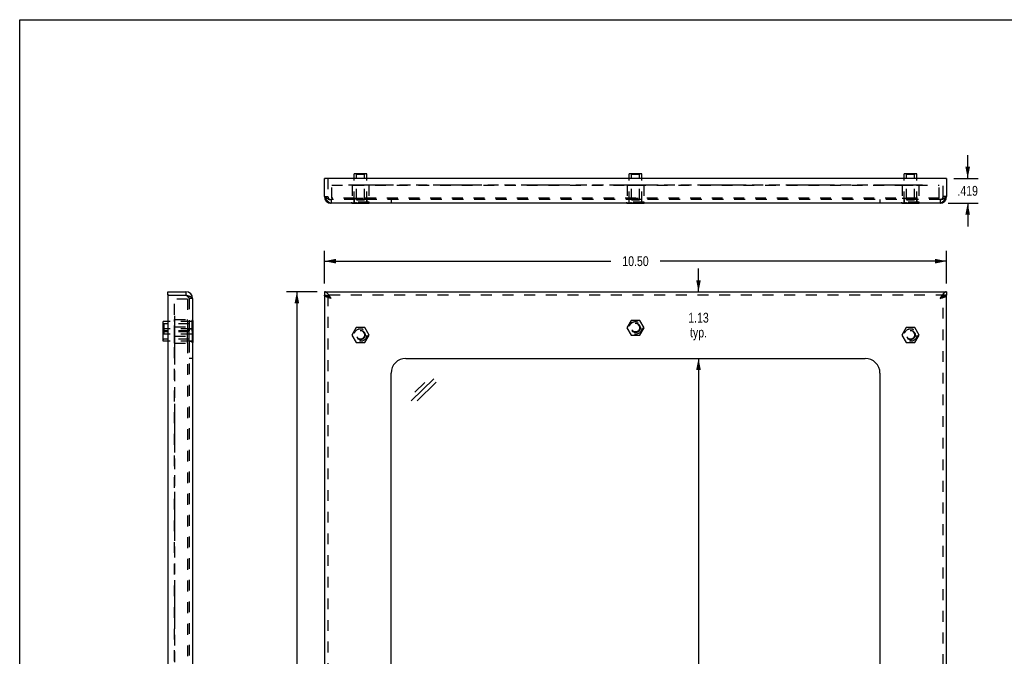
# Model space of a CAD drawing. Header units: inches. Extents: x 0 to 33.2, y 0 to 21.5.
# Tile 2 of 3: x 0 to 16.6, y 10.8 to 21.5. Entities that reach past the tile are written whole.
import ezdxf

# ---------------------------------------------------------------- set-up
doc = ezdxf.new("R2010")
doc.units = ezdxf.units.IN
doc.header["$LTSCALE"] = 1.827554
doc.header["$MEASUREMENT"] = 0
doc.linetypes.add('HIDDEN', pattern=[0.2, 0.1, -0.1])
doc.linetypes.add('PHANTOM', pattern=[0.8, 0.45, -0.05, 0.1, -0.05, 0.1, -0.05])
doc.layers.get('0').update_dxf_attribs({"linetype": 'CONTINUOUS'})
for name, color, linetype in [('02___PRT_ALL_AXES', 7, 'CONTINUOUS'), ('03___PRT_ALL_CURVES', 7, 'CONTINUOUS'), ('06___PRT_ALL_SURFS', 7, 'CONTINUOUS'), ('DEFAULT_2', 8, 'HIDDEN'), ('DIMENSIONS', 7, 'CONTINUOUS')]:
    doc.layers.add(name, color=color, linetype=linetype)
doc.styles.get("Standard").update_dxf_attribs({"font": 'txt', "width": 0.8})
doc.dimstyles.new('DIMSTYLE_1', dxfattribs={"dimtxt": 0.166141, "dimasz": 0.19546, "dimexe": 0.09, "dimexo": 0.07, "dimgap": 0.0425, "dimtad": 0, "dimtih": 1, "dimtoh": 1, "dimdec": 3, "dimzin": 4, "dimdsep": 46, "dimtxsty": 'Standard', "dimblk": '_FILLED', "dimblk1": '_FILLED', "dimblk2": '_FILLED', "dimcen": 0.09, "dimadec": 0, "dimazin": 0, "dimtfac": 1, "dimtdec": 3, "dimtofl": 0, "dimtmove": 0, "dimatfit": 3, "dimldrblk": '_FILLED', "dimfxl": 0, "dimtolj": 1, "dimtzin": 4, "dimarcsym": 0})
doc.dimstyles.new('DIMSTYLE_2', dxfattribs={"dimtxt": 0.166141, "dimasz": 0.19546, "dimexe": 0.09, "dimexo": 0.07, "dimgap": 0.0425, "dimtad": 0, "dimtih": 1, "dimtoh": 1, "dimzin": 4, "dimdsep": 46, "dimtxsty": 'Standard', "dimblk": '_FILLED', "dimblk1": '_FILLED', "dimblk2": '_FILLED', "dimcen": 0.09, "dimadec": 0, "dimazin": 0, "dimtfac": 1, "dimtofl": 0, "dimtmove": 0, "dimatfit": 3, "dimldrblk": '_FILLED', "dimfxl": 0, "dimtolj": 1, "dimtzin": 4, "dimarcsym": 0})

# ---------------------------------------------------------------- blocks, each defined once
blk = doc.blocks.new('_FILLED')
at = {"color": 0, "linetype": 'ByBlock'}
blk.add_solid([(0, 0), (-1, 0.2), (-1, -0.2)], dxfattribs=at)
blk = doc.blocks.new('*D1')
at = {"layer": 'DIMENSIONS', "color": 2, "linetype": 'Continuous'}
for p, q in [((15.996, 18.821), (15.996, 19.212)), ((15.763, 18.821), (16.171, 18.821)), ((15.666, 18.402), (16.171, 18.402)), ((15.996, 18.402), (15.996, 18.011))]:
    blk.add_line(p, q, dxfattribs=at)
at = {"layer": 'DIMENSIONS', "color": 2, "linetype": 'Continuous', "xscale": 0.1954602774, "yscale": 0.1954602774, "zscale": 0.1954602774}
for p, rotation in [((15.996, 18.821), 270), ((15.996, 18.402), 90)]:
    blk.add_blockref('_FILLED', p, dxfattribs=dict(at, rotation=rotation))
at = {"layer": 'DIMENSIONS', "color": 2, "linetype": 'Continuous', "insert": (15.996, 18.694), "char_height": 0.1661, "width": 0.53165, "attachment_point": 2, "line_spacing_factor": 0.9}
blk.add_mtext('.419', dxfattribs=at)
blk = doc.blocks.new('*D2')
at = {"layer": 'DIMENSIONS', "color": 2, "linetype": 'Continuous'}
for p, q in [((5.141, 17.043), (5.141, 17.599)), ((15.641, 17.043), (15.641, 17.599)), ((5.141, 17.423), (9.976, 17.423)), ((15.641, 17.423), (10.807, 17.423))]:
    blk.add_line(p, q, dxfattribs=at)
at = {"layer": 'DIMENSIONS', "color": 2, "linetype": 'Continuous', "xscale": 0.1954602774, "yscale": 0.1954602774, "zscale": 0.1954602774, "rotation": 180}
blk.add_blockref('_FILLED', (5.141, 17.423), dxfattribs=at)
at = {"layer": 'DIMENSIONS', "color": 2, "linetype": 'Continuous', "xscale": 0.1954602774, "yscale": 0.1954602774, "zscale": 0.1954602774}
blk.add_blockref('_FILLED', (15.641, 17.423), dxfattribs=at)
at = {"layer": 'DIMENSIONS', "color": 2, "linetype": 'Continuous', "insert": (10.391, 17.506), "char_height": 0.1661, "width": 0.66456, "attachment_point": 2, "line_spacing_factor": 0.9}
blk.add_mtext('10.50', dxfattribs=at)
blk = doc.blocks.new('*D3')
at = {"layer": 'DIMENSIONS', "color": 2, "linetype": 'Continuous'}
for p, q in [((5.02, 16.906), (4.501, 16.906)), ((4.677, 16.906), (4.677, 9.322)), ((4.677, 1.406), (4.677, 8.99)), ((5.02, 1.406), (4.501, 1.406))]:
    blk.add_line(p, q, dxfattribs=at)
at = {"layer": 'DIMENSIONS', "color": 2, "linetype": 'Continuous', "xscale": 0.1954602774, "yscale": 0.1954602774, "zscale": 0.1954602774}
for p, rotation in [((4.677, 16.906), 90), ((4.677, 1.406), 270)]:
    blk.add_blockref('_FILLED', p, dxfattribs=dict(at, rotation=rotation))
at = {"layer": 'DIMENSIONS', "color": 2, "linetype": 'Continuous', "insert": (4.677, 9.239), "char_height": 0.1661, "width": 0.66456, "attachment_point": 2, "line_spacing_factor": 0.9}
blk.add_mtext('15.50', dxfattribs=at)
blk = doc.blocks.new('*D4')
at = {"layer": 'DIMENSIONS', "color": 2, "linetype": 'Continuous'}
for p, q in [((11.454, 15.781), (11.454, 9.677)), ((11.454, 2.531), (11.454, 8.846))]:
    blk.add_line(p, q, dxfattribs=at)
at = {"layer": 'DIMENSIONS', "color": 2, "linetype": 'Continuous', "xscale": 0.1954602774, "yscale": 0.1954602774, "zscale": 0.1954602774}
for p, rotation in [((11.454, 15.781), 90), ((11.454, 2.531), 270)]:
    blk.add_blockref('_FILLED', p, dxfattribs=dict(at, rotation=rotation))
at = {"layer": 'DIMENSIONS', "color": 2, "linetype": 'Continuous', "insert": (11.454, 9.594), "char_height": 0.1661, "width": 0.93039, "attachment_point": 2, "line_spacing_factor": 0.9}
blk.add_mtext('13.25\\PVIEWING\\PAREA', dxfattribs=at)
blk = doc.blocks.new('*D5')
at = {"layer": 'DIMENSIONS', "color": 2, "linetype": 'Continuous'}
for p, q in [((6.266, 7.362), (8.198, 7.362)), ((14.516, 7.362), (9.959, 7.362))]:
    blk.add_line(p, q, dxfattribs=at)
at = {"layer": 'DIMENSIONS', "color": 2, "linetype": 'Continuous', "xscale": 0.1954602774, "yscale": 0.1954602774, "zscale": 0.1954602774, "rotation": 180}
blk.add_blockref('_FILLED', (6.266, 7.362), dxfattribs=at)
at = {"layer": 'DIMENSIONS', "color": 2, "linetype": 'Continuous', "xscale": 0.1954602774, "yscale": 0.1954602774, "zscale": 0.1954602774}
blk.add_blockref('_FILLED', (14.516, 7.362), dxfattribs=at)
at = {"layer": 'DIMENSIONS', "color": 2, "linetype": 'Continuous', "insert": (9.079, 7.445), "char_height": 0.16614, "width": 1.59496, "attachment_point": 2, "line_spacing_factor": 0.9}
blk.add_mtext('8.25 VIEWING\\PAREA', dxfattribs=at)
blk = doc.blocks.new('*D7')
at = {"layer": 'DIMENSIONS', "color": 2, "linetype": 'Continuous'}
for p, q in [((14.516, 7.362), (14.125, 7.362)), ((15.641, 7.362), (16.032, 7.362))]:
    blk.add_line(p, q, dxfattribs=at)
at = {"layer": 'DIMENSIONS', "color": 2, "linetype": 'Continuous', "xscale": 0.1954602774, "yscale": 0.1954602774, "zscale": 0.1954602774}
blk.add_blockref('_FILLED', (14.516, 7.362), dxfattribs=at)
at = {"layer": 'DIMENSIONS', "color": 2, "linetype": 'Continuous', "xscale": 0.1954602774, "yscale": 0.1954602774, "zscale": 0.1954602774, "rotation": 180}
blk.add_blockref('_FILLED', (15.641, 7.362), dxfattribs=at)
at = {"layer": 'DIMENSIONS', "color": 2, "linetype": 'Continuous', "insert": (15.079, 7.445), "char_height": 0.1661, "width": 0.53165, "attachment_point": 2, "line_spacing_factor": 0.9}
blk.add_mtext('1.13\\Ptyp.', dxfattribs=at)
blk = doc.blocks.new('*D8')
at = {"layer": 'DIMENSIONS', "color": 2, "linetype": 'Continuous'}
for p, q in [((11.454, 16.906), (11.454, 17.297)), ((11.454, 15.781), (11.454, 15.39))]:
    blk.add_line(p, q, dxfattribs=at)
at = {"layer": 'DIMENSIONS', "color": 2, "linetype": 'Continuous', "xscale": 0.1954602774, "yscale": 0.1954602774, "zscale": 0.1954602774}
for p, rotation in [((11.454, 16.906), 270), ((11.454, 15.781), 90)]:
    blk.add_blockref('_FILLED', p, dxfattribs=dict(at, rotation=rotation))
at = {"layer": 'DIMENSIONS', "color": 2, "linetype": 'Continuous', "insert": (11.454, 16.551), "char_height": 0.1661, "width": 0.53165, "attachment_point": 2, "line_spacing_factor": 0.9}
blk.add_mtext('1.13\\Ptyp.', dxfattribs=at)

msp = doc.modelspace()

# ---------------------------------------------------------------- linework, layer by layer
at = {"color": 7, "linetype": 'Continuous'}
for p, q in [((0, 0), (0, 21.5006)), ((0, 21.5006), (33.2282, 21.5006)), ((5.1563, 18.8206), (5.1413, 18.8206)), ((5.6447, 18.8206), (5.6447, 18.8966)), ((5.8567, 18.8966), (5.6447, 18.8966)), ((5.8567, 18.8206), (5.8567, 18.8966)), ((10.2853, 18.8206), (10.2853, 18.8966)), ((10.4973, 18.8966), (10.2853, 18.8966)), ((10.4973, 18.8206), (10.4973, 18.8966)), ((15.138, 18.8966), (14.926, 18.8966)), ((14.926, 18.8206), (14.926, 18.8966)), ((15.138, 18.8206), (15.138, 18.8966)), ((15.6263, 18.8206), (15.6413, 18.8206)), ((2.4989, 16.8462), (2.4989, 16.9062)), ((2.5139, 16.8462), (2.4989, 16.8462)), ((2.8059, 16.9062), (2.8059, 16.8462)), ((5.1413, 16.9062), (5.1413, 16.8462)), ((5.2286, 16.8118), (5.2253, 16.8141)), ((5.2319, 16.8095), (5.2286, 16.8118)), ((5.2352, 16.8072), (5.2319, 16.8095)), ((5.2385, 16.8049), (5.2352, 16.8072)), ((5.2418, 16.8025), (5.2385, 16.8049)), ((5.2418, 16.8016), (5.2389, 16.8035)), ((5.2484, 16.7978), (5.2418, 16.8025)), ((5.2446, 16.7997), (5.2418, 16.8016)), ((5.2475, 16.7979), (5.2446, 16.7997)), ((5.2533, 16.7942), (5.2475, 16.7979)), ((5.2533, 16.7942), (5.2484, 16.7978)), ((15.5392, 16.8014), (15.5293, 16.7942)), ((15.5293, 16.7942), (15.5352, 16.7979)), ((15.5352, 16.7979), (15.5381, 16.7997)), ((15.5381, 16.7997), (15.5409, 16.8016)), ((15.5442, 16.8049), (15.5392, 16.8014)), ((15.5409, 16.8016), (15.5437, 16.8035)), ((15.5437, 16.8035), (15.5465, 16.8053)), ((15.5475, 16.8072), (15.5442, 16.8049)), ((15.5508, 16.8096), (15.5475, 16.8072)), ((15.554, 16.8118), (15.5508, 16.8096)), ((15.6413, 16.9062), (15.6413, 16.8462)), ((2.4229, 16.0699), (2.4229, 16.4028)), ((2.4989, 16.4028), (2.4229, 16.4028)), ((2.4989, 16.2819), (2.4229, 16.2819)), ((2.4989, 16.0699), (2.4229, 16.0699)), ((6.9869, 15.4338), (6.6081, 15.0655)), ((6.8381, 15.3744), (6.6697, 15.2107)), ((7.0294, 15.3805), (6.7044, 15.0645))]:
    msp.add_line(p, q, dxfattribs=at)
at = {"color": 3, "linetype": 'Continuous'}
for p, q in [((5.1413, 18.5136), (5.1413, 18.8206)), ((15.6263, 18.8206), (5.1563, 18.8206)), ((15.6413, 18.8206), (15.6413, 18.5136)), ((5.1479, 18.5033), (5.1413, 18.5136)), ((5.1512, 18.4981), (5.1479, 18.5033)), ((5.1545, 18.493), (5.1512, 18.4981)), ((5.1578, 18.4879), (5.1545, 18.493)), ((5.1611, 18.4829), (5.1578, 18.4879)), ((15.6282, 18.493), (15.6249, 18.4879)), ((15.6315, 18.4981), (15.6282, 18.493)), ((15.6348, 18.5033), (15.6315, 18.4981)), ((15.6413, 18.5136), (15.6348, 18.5033)), ((15.5293, 18.4016), (5.2533, 18.4016)), ((2.4989, 16.9062), (2.8059, 16.9062)), ((2.4989, 16.8312), (2.4989, 1.4812)), ((2.5139, 16.8462), (2.8059, 16.8462)), ((2.8229, 16.8411), (2.8059, 16.8462)), ((2.8301, 16.8389), (2.8229, 16.8411)), ((2.8396, 16.8361), (2.8301, 16.8389)), ((2.8442, 16.8346), (2.8396, 16.8361)), ((2.8488, 16.8332), (2.8442, 16.8346)), ((2.8532, 16.8317), (2.8488, 16.8332)), ((2.8576, 16.8303), (2.8532, 16.8317)), ((2.9179, 16.7942), (2.9179, 1.5182)), ((5.1413, 16.9062), (15.6413, 16.9062)), ((5.1413, 16.8462), (5.1413, 1.4662)), ((5.206, 16.8086), (5.2016, 16.8101)), ((5.2105, 16.8072), (5.206, 16.8086)), ((5.215, 16.8057), (5.2105, 16.8072)), ((5.2197, 16.8043), (5.215, 16.8057)), ((5.2244, 16.8028), (5.2197, 16.8043)), ((5.2291, 16.8014), (5.2244, 16.8028)), ((5.2339, 16.7999), (5.2291, 16.8014)), ((5.2369, 16.8198), (5.2336, 16.8248)), ((5.2411, 16.7978), (5.2339, 16.7999)), ((5.2402, 16.8147), (5.2369, 16.8198)), ((5.2435, 16.8096), (5.2402, 16.8147)), ((5.2533, 16.7942), (5.2411, 16.7978)), ((5.2484, 16.8019), (5.2435, 16.8096)), ((5.2533, 16.7942), (5.2484, 16.8019)), ((15.5376, 16.8071), (15.5293, 16.7942)), ((15.5409, 16.8122), (15.5376, 16.8071)), ((15.5442, 16.8173), (15.5409, 16.8122)), ((15.544, 16.7985), (15.5536, 16.8014)), ((15.5536, 16.8014), (15.5607, 16.8036)), ((15.5607, 16.8036), (15.5653, 16.805)), ((15.5653, 16.805), (15.5699, 16.8064)), ((15.5699, 16.8064), (15.5744, 16.8079)), ((15.5744, 16.8079), (15.5789, 16.8093)), ((15.5789, 16.8093), (15.5832, 16.8108)), ((15.5832, 16.8108), (15.5874, 16.8122)), ((15.6413, 1.4662), (15.6413, 16.8462)), ((6.5163, 15.7812), (14.2663, 15.7812)), ((6.2663, 2.7812), (6.2663, 15.5312)), ((14.5163, 15.5312), (14.5163, 2.7812))]:
    msp.add_line(p, q, dxfattribs=at)
for points in [[(5.2533, 18.4016), (5.2517, 18.4016), (5.25, 18.4017), (5.2484, 18.4019), (5.2468, 18.4021), (5.2451, 18.4023), (5.2435, 18.4027), (5.2418, 18.403), (5.2402, 18.4035), (5.2385, 18.404), (5.2369, 18.4046), (5.2352, 18.4052), (5.2336, 18.4059), (5.2319, 18.4066), (5.2303, 18.4074), (5.2286, 18.4082), (5.227, 18.4091), (5.2253, 18.4101), (5.2237, 18.4111), (5.222, 18.4122), (5.2204, 18.4133), (5.2188, 18.4145), (5.2171, 18.4157), (5.2155, 18.417), (5.2138, 18.4184), (5.2122, 18.4197), (5.2105, 18.4212), (5.2089, 18.4227), (5.2072, 18.4242), (5.2056, 18.4258), (5.2039, 18.4274), (5.2023, 18.4291), (5.2006, 18.4308), (5.199, 18.4326), (5.1973, 18.4344), (5.1957, 18.4362), (5.194, 18.4381), (5.1924, 18.4401), (5.1908, 18.442), (5.1891, 18.444), (5.1875, 18.4461), (5.1858, 18.4482), (5.1842, 18.4503), (5.1825, 18.4524), (5.1809, 18.4546), (5.1792, 18.4568), (5.1776, 18.4591), (5.1759, 18.4614), (5.1743, 18.4637), (5.1726, 18.466), (5.171, 18.4683), (5.1693, 18.4707), (5.1677, 18.4731), (5.166, 18.4756), (5.1644, 18.478), (5.1628, 18.4805), (5.1611, 18.4829)], [(15.6249, 18.4879), (15.6216, 18.4829), (15.6199, 18.4805), (15.6183, 18.478), (15.6166, 18.4756), (15.615, 18.4731), (15.6133, 18.4707), (15.6117, 18.4684), (15.61, 18.466), (15.6084, 18.4637), (15.6068, 18.4614), (15.6051, 18.4591), (15.6035, 18.4568), (15.6018, 18.4546), (15.6002, 18.4524), (15.5985, 18.4503), (15.5969, 18.4482), (15.5952, 18.4461), (15.5936, 18.444), (15.5919, 18.442), (15.5903, 18.4401), (15.5886, 18.4381), (15.587, 18.4362), (15.5853, 18.4344), (15.5837, 18.4326), (15.582, 18.4308), (15.5804, 18.4291), (15.5788, 18.4274), (15.5771, 18.4258), (15.5755, 18.4242), (15.5738, 18.4227), (15.5722, 18.4212), (15.5705, 18.4197), (15.5689, 18.4184), (15.5672, 18.417), (15.5656, 18.4157), (15.5639, 18.4145), (15.5623, 18.4133), (15.5606, 18.4122), (15.559, 18.4111), (15.5573, 18.4101), (15.5557, 18.4092), (15.554, 18.4082), (15.5524, 18.4074), (15.5508, 18.4066), (15.5491, 18.4059), (15.5475, 18.4052), (15.5458, 18.4046), (15.5442, 18.404), (15.5425, 18.4035), (15.5409, 18.403), (15.5392, 18.4027), (15.5376, 18.4023), (15.5359, 18.4021), (15.5343, 18.4019), (15.5326, 18.4017), (15.531, 18.4016), (15.5293, 18.4016)], [(2.9179, 16.7942), (2.9179, 16.7949), (2.9178, 16.7956), (2.9177, 16.7963), (2.9175, 16.7971), (2.9172, 16.7978), (2.9169, 16.7985), (2.9166, 16.7992), (2.9162, 16.7999), (2.9157, 16.8007), (2.9152, 16.8014), (2.9147, 16.8021), (2.9141, 16.8028), (2.9134, 16.8036), (2.9127, 16.8043), (2.912, 16.805), (2.9111, 16.8057), (2.9103, 16.8064), (2.9094, 16.8072), (2.9084, 16.8079), (2.9074, 16.8086), (2.9063, 16.8093), (2.9052, 16.8101), (2.9041, 16.8108), (2.9029, 16.8115), (2.9016, 16.8122), (2.9004, 16.8129), (2.899, 16.8137), (2.8976, 16.8144), (2.8962, 16.8151), (2.8948, 16.8158), (2.8932, 16.8166), (2.8917, 16.8173), (2.8901, 16.818), (2.8885, 16.8187), (2.8868, 16.8194), (2.8851, 16.8202), (2.8833, 16.8209), (2.8816, 16.8216), (2.8797, 16.8223), (2.8779, 16.8231), (2.876, 16.8238), (2.8741, 16.8245), (2.8721, 16.8252), (2.8701, 16.8259), (2.8681, 16.8267), (2.8661, 16.8274), (2.864, 16.8281), (2.8619, 16.8288), (2.8576, 16.8303)], [(5.2336, 16.8248), (5.2319, 16.8273), (5.2303, 16.8298), (5.2286, 16.8322), (5.227, 16.8346), (5.2253, 16.837), (5.2237, 16.8394), (5.222, 16.8418), (5.2204, 16.8441), (5.2188, 16.8464), (5.2171, 16.8487), (5.2155, 16.8509), (5.2138, 16.8531), (5.2122, 16.8553), (5.2105, 16.8575), (5.2089, 16.8596), (5.2072, 16.8617), (5.2056, 16.8637), (5.2039, 16.8657), (5.2023, 16.8677), (5.2006, 16.8696), (5.199, 16.8715), (5.1973, 16.8734), (5.1957, 16.8752), (5.194, 16.8769), (5.1924, 16.8787), (5.1908, 16.8803), (5.1891, 16.882), (5.1875, 16.8835), (5.1858, 16.8851), (5.1842, 16.8866), (5.1825, 16.888), (5.1809, 16.8894), (5.1792, 16.8907), (5.1776, 16.892), (5.1759, 16.8932), (5.1743, 16.8944), (5.1726, 16.8956), (5.171, 16.8966), (5.1693, 16.8976), (5.1677, 16.8986), (5.166, 16.8995), (5.1644, 16.9004), (5.1628, 16.9012), (5.1611, 16.9019), (5.1595, 16.9026), (5.1578, 16.9032), (5.1562, 16.9038), (5.1545, 16.9043), (5.1529, 16.9047), (5.1512, 16.9051), (5.1496, 16.9054), (5.1479, 16.9057), (5.1463, 16.9059), (5.1446, 16.906), (5.143, 16.9061), (5.1413, 16.9062)], [(5.2016, 16.8101), (5.1973, 16.8115), (5.1952, 16.8122), (5.1932, 16.8129), (5.1911, 16.8137), (5.1891, 16.8144), (5.1871, 16.8151), (5.1852, 16.8158), (5.1832, 16.8166), (5.1813, 16.8173), (5.1795, 16.818), (5.1777, 16.8187), (5.1759, 16.8194), (5.1741, 16.8202), (5.1724, 16.8209), (5.1708, 16.8216), (5.1691, 16.8223), (5.1675, 16.8231), (5.166, 16.8238), (5.1645, 16.8245), (5.163, 16.8252), (5.1616, 16.8259), (5.1602, 16.8267), (5.1589, 16.8274), (5.1576, 16.8281), (5.1563, 16.8288), (5.1551, 16.8296), (5.154, 16.8303), (5.1529, 16.831), (5.1518, 16.8317), (5.1508, 16.8324), (5.1499, 16.8332), (5.149, 16.8339), (5.1481, 16.8346), (5.1473, 16.8353), (5.1465, 16.8361), (5.1458, 16.8368), (5.1452, 16.8375), (5.1446, 16.8382), (5.144, 16.8389), (5.1435, 16.8397), (5.143, 16.8404), (5.1426, 16.8411), (5.1423, 16.8418), (5.142, 16.8426), (5.1418, 16.8433), (5.1416, 16.844), (5.1414, 16.8447), (5.1414, 16.8454), (5.1413, 16.8462)], [(15.5293, 16.7942), (15.5318, 16.7949), (15.544, 16.7985)], [(15.6413, 16.9062), (15.6397, 16.9061), (15.638, 16.906), (15.6364, 16.9059), (15.6348, 16.9057), (15.6331, 16.9054), (15.6315, 16.9051), (15.6298, 16.9047), (15.6282, 16.9043), (15.6265, 16.9038), (15.6249, 16.9032), (15.6232, 16.9026), (15.6216, 16.9019), (15.6199, 16.9012), (15.6183, 16.9004), (15.6166, 16.8995), (15.615, 16.8986), (15.6133, 16.8976), (15.6117, 16.8966), (15.61, 16.8956), (15.6084, 16.8944), (15.6068, 16.8932), (15.6051, 16.892), (15.6035, 16.8907), (15.6018, 16.8894), (15.6002, 16.888), (15.5985, 16.8866), (15.5969, 16.8851), (15.5952, 16.8835), (15.5936, 16.882), (15.5919, 16.8803), (15.5903, 16.8787), (15.5886, 16.8769), (15.587, 16.8752), (15.5853, 16.8734), (15.5837, 16.8715), (15.582, 16.8696), (15.5804, 16.8677), (15.5788, 16.8657), (15.5771, 16.8637), (15.5755, 16.8617), (15.5738, 16.8596), (15.5722, 16.8575), (15.5705, 16.8553), (15.5689, 16.8531), (15.5672, 16.8509), (15.5656, 16.8487), (15.5639, 16.8464), (15.5623, 16.8441), (15.5606, 16.8418), (15.559, 16.8394), (15.5573, 16.837), (15.5557, 16.8346), (15.554, 16.8322), (15.5524, 16.8298), (15.5508, 16.8273), (15.5491, 16.8248), (15.5475, 16.8223), (15.5442, 16.8173)], [(15.5874, 16.8122), (15.5895, 16.8129), (15.5916, 16.8137), (15.5936, 16.8144), (15.5956, 16.8151), (15.5975, 16.8158), (15.5994, 16.8166), (15.6013, 16.8173), (15.6032, 16.818), (15.605, 16.8187), (15.6068, 16.8194), (15.6085, 16.8202), (15.6102, 16.8209), (15.6119, 16.8216), (15.6135, 16.8223), (15.6151, 16.8231), (15.6167, 16.8238), (15.6182, 16.8245), (15.6197, 16.8252), (15.6211, 16.8259), (15.6225, 16.8267), (15.6238, 16.8274), (15.6251, 16.8281), (15.6263, 16.8288), (15.6275, 16.8296), (15.6287, 16.8303), (15.6298, 16.831), (15.6308, 16.8317), (15.6319, 16.8324), (15.6328, 16.8332), (15.6337, 16.8339), (15.6346, 16.8346), (15.6354, 16.8353), (15.6362, 16.8361), (15.6369, 16.8368), (15.6375, 16.8375), (15.6381, 16.8382), (15.6387, 16.8389), (15.6392, 16.8397), (15.6396, 16.8404), (15.64, 16.8411), (15.6404, 16.8418), (15.6407, 16.8426), (15.6409, 16.8433), (15.6411, 16.844), (15.6412, 16.8447), (15.6413, 16.8454), (15.6413, 16.8462)]]:
    msp.add_lwpolyline(points, dxfattribs=at)
at = {"color": 7, "linetype": 'Continuous'}
for points in [[(5.2253, 16.8141), (5.2237, 16.8152), (5.222, 16.8163), (5.2204, 16.8173), (5.2188, 16.8184), (5.2171, 16.8195), (5.2155, 16.8205), (5.2138, 16.8215), (5.2122, 16.8226), (5.2105, 16.8236), (5.2089, 16.8245), (5.2072, 16.8255), (5.2056, 16.8265), (5.2039, 16.8274), (5.2023, 16.8283), (5.2006, 16.8292), (5.199, 16.8301), (5.1973, 16.8309), (5.1957, 16.8318), (5.194, 16.8326), (5.1924, 16.8334), (5.1908, 16.8342), (5.1891, 16.8349), (5.1875, 16.8357), (5.1858, 16.8364), (5.1842, 16.8371), (5.1825, 16.8377), (5.1809, 16.8384), (5.1792, 16.839), (5.1776, 16.8396), (5.1759, 16.8402), (5.1743, 16.8407), (5.1726, 16.8412), (5.171, 16.8417), (5.1693, 16.8422), (5.1677, 16.8427), (5.166, 16.8431), (5.1644, 16.8435), (5.1628, 16.8438), (5.1611, 16.8442), (5.1595, 16.8445), (5.1578, 16.8448), (5.1562, 16.845), (5.1545, 16.8453), (5.1529, 16.8455), (5.1512, 16.8457), (5.1496, 16.8458), (5.1479, 16.8459), (5.1463, 16.846), (5.1446, 16.8461), (5.143, 16.8462), (5.1413, 16.8462)], [(5.2389, 16.8035), (5.2362, 16.8053), (5.2348, 16.8062), (5.2334, 16.8072), (5.2321, 16.8081), (5.2308, 16.809), (5.2295, 16.81), (5.2282, 16.8109), (5.2269, 16.8118), (5.2257, 16.8127), (5.2245, 16.8137), (5.2233, 16.8146), (5.2221, 16.8155), (5.2209, 16.8165), (5.2198, 16.8174), (5.2187, 16.8183), (5.218, 16.8189)], [(15.5465, 16.8053), (15.5479, 16.8062), (15.5492, 16.8072), (15.5506, 16.8081), (15.5519, 16.809), (15.5532, 16.81), (15.5545, 16.8109), (15.5558, 16.8118), (15.557, 16.8127), (15.5582, 16.8137), (15.5594, 16.8146), (15.5606, 16.8155), (15.5618, 16.8165), (15.5629, 16.8174), (15.564, 16.8183), (15.5646, 16.8189)], [(15.6413, 16.8462), (15.6397, 16.8462), (15.638, 16.8461), (15.6364, 16.846), (15.6348, 16.8459), (15.6331, 16.8458), (15.6315, 16.8457), (15.6298, 16.8455), (15.6282, 16.8453), (15.6265, 16.845), (15.6249, 16.8448), (15.6232, 16.8445), (15.6216, 16.8442), (15.6199, 16.8438), (15.6183, 16.8435), (15.6166, 16.8431), (15.615, 16.8427), (15.6133, 16.8422), (15.6117, 16.8417), (15.61, 16.8412), (15.6084, 16.8407), (15.6068, 16.8402), (15.6051, 16.8396), (15.6035, 16.839), (15.6018, 16.8384), (15.6002, 16.8377), (15.5985, 16.8371), (15.5969, 16.8364), (15.5952, 16.8357), (15.5936, 16.8349), (15.5919, 16.8342), (15.5903, 16.8334), (15.5886, 16.8326), (15.587, 16.8318), (15.5853, 16.8309), (15.5837, 16.8301), (15.582, 16.8292), (15.5804, 16.8283), (15.5788, 16.8274), (15.5771, 16.8265), (15.5755, 16.8255), (15.5738, 16.8245), (15.5722, 16.8236), (15.5705, 16.8226), (15.5689, 16.8215), (15.5672, 16.8205), (15.5656, 16.8195), (15.5639, 16.8184), (15.5623, 16.8173), (15.5606, 16.8163), (15.559, 16.8152), (15.5573, 16.8141), (15.554, 16.8118)]]:
    msp.add_lwpolyline(points, dxfattribs=at)
at = {"color": 3, "linetype": 'Continuous'}
for centre, radius, start, end in [((5.1563, 18.8056), 0.015, 90, 180), ((15.6263, 18.8056), 0.015, 0, 90), ((5.2533, 18.5136), 0.112, 180, 270), ((15.5293, 18.5136), 0.112, 270, 360), ((2.5139, 16.8312), 0.015, 90, 180), ((2.8059, 16.7942), 0.112, 0, 90), ((6.5163, 15.5312), 0.25, 90, 180), ((14.2663, 15.5312), 0.25, 0, 90)]:
    msp.add_arc(centre, radius, start, end, dxfattribs=at)
at = {"color": 7, "linetype": 'Continuous'}
msp.add_arc((2.8059, 16.7942), 0.052, 56.72568, 90, dxfattribs=at)
at = {"layer": '02___PRT_ALL_AXES', "color": 8, "linetype": 'HIDDEN'}
for p, q in [((5.6107, 18.7066), (5.6107, 18.4866)), ((5.6107, 18.7066), (5.8907, 18.7066)), ((5.8907, 18.7066), (5.8907, 18.4866)), ((10.2513, 18.7066), (10.2513, 18.4866)), ((10.2513, 18.7066), (10.5313, 18.7066)), ((10.5313, 18.7066), (10.5313, 18.4866)), ((14.892, 18.7066), (15.172, 18.7066)), ((14.892, 18.7066), (14.892, 18.4866)), ((15.172, 18.7066), (15.172, 18.4866)), ((5.6107, 18.4866), (5.8907, 18.4866)), ((5.6442, 18.4616), (5.6442, 18.4016)), ((5.8572, 18.4616), (5.6442, 18.4616)), ((5.8572, 18.4616), (5.8572, 18.4016)), ((10.2513, 18.4866), (10.5313, 18.4866)), ((10.2848, 18.4016), (10.2848, 18.4616)), ((10.4978, 18.4616), (10.2848, 18.4616)), ((10.4978, 18.4016), (10.4978, 18.4616)), ((14.892, 18.4866), (15.172, 18.4866)), ((15.1385, 18.4616), (14.9255, 18.4616)), ((14.9255, 18.4616), (14.9255, 18.4016)), ((15.1385, 18.4616), (15.1385, 18.4016)), ((5.8572, 18.4016), (5.6442, 18.4016)), ((10.4978, 18.4016), (10.2848, 18.4016)), ((15.1385, 18.4016), (14.9255, 18.4016)), ((2.6129, 16.4368), (2.8329, 16.4368)), ((2.6129, 16.036), (2.6129, 16.4367)), ((2.6129, 16.3159), (2.8329, 16.3159)), ((2.8329, 16.036), (2.8329, 16.4367)), ((2.8579, 16.0694), (2.8579, 16.4033)), ((2.9179, 16.4033), (2.8579, 16.4033)), ((2.8579, 16.2824), (2.9179, 16.2824)), ((2.9179, 16.0694), (2.9179, 16.4033)), ((2.6129, 16.1568), (2.8329, 16.1568)), ((2.9179, 16.1903), (2.8579, 16.1903)), ((2.6129, 16.0359), (2.8329, 16.0359)), ((2.8579, 16.0694), (2.9179, 16.0694))]:
    msp.add_line(p, q, dxfattribs=at)
for centre in [(5.7507, 16.1759), (10.3913, 16.2968), (15.032, 16.1759)]:
    msp.add_circle(centre, 0.1065, dxfattribs=at)
at = {"layer": '03___PRT_ALL_CURVES', "color": 8, "linetype": 'PHANTOM'}
for p, q in [((15.2363, 18.7066), (5.5463, 18.7066)), ((2.6129, 16.5012), (2.6129, 1.8112))]:
    msp.add_line(p, q, dxfattribs=at)
at = {"layer": '06___PRT_ALL_SURFS', "color": 8, "linetype": 'HIDDEN'}
for p, q in [((5.6064, 18.4016), (5.6064, 18.4176)), ((5.8951, 18.4176), (5.6064, 18.4176)), ((5.6785, 18.4016), (5.6785, 18.4176)), ((5.8229, 18.4016), (5.8229, 18.4176)), ((5.8951, 18.4016), (5.8951, 18.4176)), ((10.247, 18.4016), (10.247, 18.4176)), ((10.5357, 18.4176), (10.247, 18.4176)), ((10.3192, 18.4016), (10.3192, 18.4176)), ((10.4635, 18.4016), (10.4635, 18.4176)), ((10.5357, 18.4016), (10.5357, 18.4176)), ((15.1763, 18.4176), (14.8876, 18.4176)), ((14.8876, 18.4016), (14.8876, 18.4176)), ((14.9598, 18.4016), (14.9598, 18.4176)), ((15.1041, 18.4016), (15.1041, 18.4176)), ((15.1763, 18.4016), (15.1763, 18.4176)), ((2.9019, 16.4218), (2.9019, 16.0509)), ((2.9179, 16.4218), (2.9019, 16.4218)), ((2.9179, 16.3009), (2.9019, 16.3009)), ((2.9229, 16.2968), (2.9019, 16.2968)), ((5.6785, 16.3009), (5.6064, 16.1759)), ((5.8229, 16.3009), (5.6785, 16.3009)), ((5.8951, 16.1759), (5.8229, 16.3009)), ((10.3192, 16.4218), (10.247, 16.2968)), ((10.247, 16.2968), (10.3192, 16.1718)), ((10.4635, 16.4218), (10.3192, 16.4218)), ((10.5357, 16.2968), (10.4635, 16.4218)), ((10.4635, 16.1718), (10.5357, 16.2968)), ((14.9598, 16.3009), (14.8876, 16.1759)), ((15.1041, 16.3009), (14.9598, 16.3009)), ((15.1763, 16.1759), (15.1041, 16.3009)), ((2.9179, 16.1759), (2.9019, 16.1759)), ((2.9229, 16.1718), (2.9019, 16.1718)), ((5.6064, 16.1759), (5.6785, 16.0509)), ((5.8229, 16.0509), (5.8951, 16.1759)), ((10.3192, 16.1718), (10.4635, 16.1718)), ((14.8876, 16.1759), (14.9598, 16.0509)), ((15.1041, 16.0509), (15.1763, 16.1759)), ((2.9179, 16.0509), (2.9019, 16.0509)), ((5.6785, 16.0509), (5.8229, 16.0509)), ((14.9598, 16.0509), (15.1041, 16.0509))]:
    msp.add_line(p, q, dxfattribs=at)
at = {"layer": '06___PRT_ALL_SURFS', "color": 7, "linetype": 'Continuous'}
for p, q in [((5.6064, 18.3966), (5.6064, 18.4016)), ((5.8951, 18.3966), (5.6064, 18.3966)), ((5.6785, 18.3966), (5.6785, 18.4016)), ((5.8229, 18.3966), (5.8229, 18.4016)), ((5.8951, 18.3966), (5.8951, 18.4016)), ((10.247, 18.3966), (10.247, 18.4016)), ((10.5357, 18.3966), (10.247, 18.3966)), ((10.3192, 18.3966), (10.3192, 18.4016)), ((10.4635, 18.3966), (10.4635, 18.4016)), ((10.5357, 18.3966), (10.5357, 18.4016)), ((14.8876, 18.3966), (14.8876, 18.4016)), ((15.1763, 18.3966), (14.8876, 18.3966)), ((14.9598, 18.3966), (14.9598, 18.4016)), ((15.1041, 18.3966), (15.1041, 18.4016)), ((15.1763, 18.3966), (15.1763, 18.4016)), ((2.9229, 16.4218), (2.9179, 16.4218)), ((2.9229, 16.3009), (2.9179, 16.3009)), ((2.9229, 16.4218), (2.9229, 16.0509)), ((2.9229, 16.1759), (2.9179, 16.1759)), ((2.9229, 16.0509), (2.9179, 16.0509))]:
    msp.add_line(p, q, dxfattribs=at)
at = {"layer": '06___PRT_ALL_SURFS', "color": 8, "linetype": 'HIDDEN'}
for centre in [(5.7507, 16.1759), (10.3913, 16.2968), (15.032, 16.1759)]:
    msp.add_circle(centre, 0.106, dxfattribs=at)
at = {"layer": 'DEFAULT_2', "color": 8, "linetype": 'HIDDEN'}
for p, q in [((5.2013, 18.8206), (5.2013, 18.5136)), ((5.6447, 18.4176), (5.6447, 18.8206)), ((5.6817, 18.8866), (5.6717, 18.8966)), ((5.6817, 18.4591), (5.6817, 18.8866)), ((5.8197, 18.8866), (5.6817, 18.8866)), ((5.8197, 18.8866), (5.8297, 18.8966)), ((5.8197, 18.4591), (5.8197, 18.8866)), ((5.8567, 18.4176), (5.8567, 18.8206)), ((10.2853, 18.4176), (10.2853, 18.8206)), ((10.3223, 18.8866), (10.3123, 18.8966)), ((10.3223, 18.4591), (10.3223, 18.8866)), ((10.4603, 18.8866), (10.3223, 18.8866)), ((10.4603, 18.8866), (10.4703, 18.8966)), ((10.4603, 18.4591), (10.4603, 18.8866)), ((10.4973, 18.4176), (10.4973, 18.8206)), ((14.926, 18.4176), (14.926, 18.8206)), ((14.963, 18.8866), (14.953, 18.8966)), ((15.101, 18.8866), (14.963, 18.8866)), ((14.963, 18.4591), (14.963, 18.8866)), ((15.101, 18.8866), (15.111, 18.8966)), ((15.101, 18.4591), (15.101, 18.8866)), ((15.138, 18.4176), (15.138, 18.8206)), ((15.5813, 18.5136), (15.5813, 18.8206)), ((5.2663, 18.4866), (5.2663, 18.7066)), ((5.2663, 18.7066), (15.5163, 18.7066)), ((15.5163, 18.4866), (15.5163, 18.7066)), ((5.1413, 18.5136), (5.1512, 18.5064)), ((5.1413, 18.5136), (5.2013, 18.5136)), ((5.1512, 18.5064), (5.1562, 18.5029)), ((5.1562, 18.5029), (5.1595, 18.5005)), ((5.1595, 18.5005), (5.1628, 18.4982)), ((5.1628, 18.4982), (5.166, 18.4959)), ((5.1644, 18.4971), (5.1677, 18.4948)), ((5.166, 18.4959), (5.1693, 18.4937)), ((5.1973, 18.4768), (5.199, 18.476)), ((5.2533, 18.4616), (5.2533, 18.4016)), ((15.5293, 18.4616), (5.2533, 18.4616)), ((15.5163, 18.4866), (5.2663, 18.4866)), ((5.6817, 18.4591), (5.8197, 18.4591)), ((6.2663, 18.4616), (6.2663, 18.4016)), ((10.3223, 18.4591), (10.4603, 18.4591)), ((14.5163, 18.4616), (14.5163, 18.4016)), ((14.963, 18.4591), (15.101, 18.4591)), ((15.5293, 18.4616), (15.5293, 18.4016)), ((15.5573, 18.4655), (15.559, 18.466)), ((15.6413, 18.5136), (15.5813, 18.5136)), ((15.5837, 18.476), (15.5853, 18.4768)), ((15.6199, 18.4982), (15.6166, 18.4959)), ((15.6199, 18.4982), (15.6232, 18.5005)), ((15.6232, 18.5005), (15.6265, 18.5029)), ((15.6265, 18.5029), (15.6315, 18.5064)), ((15.6315, 18.5064), (15.6397, 18.5124)), ((15.6397, 18.5124), (15.6413, 18.5136)), ((15.5508, 18.4066), (15.5524, 18.4074)), ((15.554, 18.4082), (15.5557, 18.4091)), ((2.6129, 1.5312), (2.6129, 16.7812)), ((2.8329, 16.7812), (2.6129, 16.7812)), ((2.8132, 16.8415), (2.8059, 16.8462)), ((2.816, 16.8397), (2.8132, 16.8415)), ((2.8189, 16.8378), (2.816, 16.8397)), ((2.8329, 16.7812), (2.8329, 1.5312)), ((2.8579, 16.7942), (2.8579, 1.5182)), ((2.9179, 16.7942), (2.8579, 16.7942)), ((15.6413, 16.8462), (5.1413, 16.8462)), ((5.2013, 16.8462), (5.2013, 1.4662)), ((15.5813, 1.4662), (15.5813, 16.8462)), ((2.4329, 16.3658), (2.4229, 16.3758)), ((2.4329, 16.3658), (2.4329, 16.1069)), ((2.8604, 16.3658), (2.4329, 16.3658)), ((2.4329, 16.2819), (2.4329, 16.2968)), ((2.4329, 16.2278), (2.4329, 16.2819)), ((2.9019, 16.4028), (2.4989, 16.4028)), ((2.9019, 16.2819), (2.4989, 16.2819)), ((2.8604, 16.1069), (2.8604, 16.3658)), ((2.4329, 16.2449), (2.4229, 16.2549)), ((2.4329, 16.2278), (2.4229, 16.2178)), ((2.9019, 16.1908), (2.4229, 16.1908)), ((2.8604, 16.2449), (2.4329, 16.2449)), ((2.8604, 16.2278), (2.4329, 16.2278)), ((2.4329, 16.1069), (2.4229, 16.0969)), ((2.8604, 16.1069), (2.4329, 16.1069)), ((2.9019, 16.0699), (2.4989, 16.0699)), ((2.9179, 15.7812), (2.8579, 15.7812))]:
    msp.add_line(p, q, dxfattribs=at)
for points in [[(5.1809, 18.4862), (5.1792, 18.4872), (5.1776, 18.4883), (5.1759, 18.4893), (5.1743, 18.4904), (5.1726, 18.4915), (5.171, 18.4926), (5.1693, 18.4937)], [(5.1693, 18.4937), (5.171, 18.4926), (5.1726, 18.4915), (5.1743, 18.4904), (5.1759, 18.4893), (5.1776, 18.4883), (5.1792, 18.4872)], [(5.1809, 18.4862), (5.1825, 18.4852), (5.1842, 18.4842), (5.1858, 18.4832), (5.1875, 18.4823)], [(5.2072, 18.4721), (5.2056, 18.4728), (5.2039, 18.4736), (5.2023, 18.4744), (5.2006, 18.4752), (5.199, 18.476), (5.1973, 18.4768), (5.1957, 18.4777), (5.194, 18.4786), (5.1924, 18.4795), (5.1908, 18.4804), (5.1891, 18.4813), (5.1875, 18.4823)], [(5.2072, 18.4721), (5.2089, 18.4714), (5.2105, 18.4707), (5.2122, 18.47), (5.2138, 18.4694)], [(5.2385, 18.4627), (5.2369, 18.463), (5.2352, 18.4633), (5.2336, 18.4636), (5.2319, 18.4639), (5.2303, 18.4643), (5.2286, 18.4647), (5.227, 18.4651), (5.2253, 18.4655), (5.2237, 18.466), (5.222, 18.4665), (5.2204, 18.467), (5.2188, 18.4676), (5.2171, 18.4682), (5.2155, 18.4688), (5.2138, 18.4694), (5.2122, 18.47), (5.2105, 18.4707)], [(5.2155, 18.4688), (5.2171, 18.4682), (5.2188, 18.4676), (5.2204, 18.467), (5.222, 18.4665), (5.2237, 18.466), (5.2253, 18.4655), (5.227, 18.4651), (5.2286, 18.4647), (5.2303, 18.4643)], [(5.2319, 18.4639), (5.2336, 18.4636), (5.2352, 18.4633), (5.2369, 18.463), (5.2385, 18.4627), (5.2402, 18.4625), (5.2418, 18.4623), (5.2435, 18.4621), (5.2451, 18.4619), (5.2468, 18.4618), (5.2484, 18.4617), (5.25, 18.4616), (5.2517, 18.4616), (5.2533, 18.4616)], [(15.5722, 18.4707), (15.5705, 18.47), (15.5689, 18.4694), (15.5672, 18.4688), (15.5656, 18.4682), (15.5639, 18.4676), (15.5623, 18.467), (15.5606, 18.4665), (15.559, 18.466), (15.5573, 18.4655), (15.5557, 18.4651), (15.554, 18.4647), (15.5524, 18.4643), (15.5508, 18.4639), (15.5491, 18.4636), (15.5475, 18.4633), (15.5458, 18.463), (15.5442, 18.4627), (15.5425, 18.4625), (15.5409, 18.4623), (15.5392, 18.4621), (15.5376, 18.4619), (15.5359, 18.4618), (15.5343, 18.4617), (15.5326, 18.4616), (15.531, 18.4616), (15.5293, 18.4616)], [(15.5442, 18.4627), (15.5458, 18.463), (15.5475, 18.4633), (15.5491, 18.4636), (15.5508, 18.4639), (15.5524, 18.4643), (15.554, 18.4647), (15.5557, 18.4651)], [(15.5606, 18.4665), (15.5623, 18.467), (15.5639, 18.4676), (15.5656, 18.4682), (15.5672, 18.4688), (15.5689, 18.4694), (15.5705, 18.47), (15.5722, 18.4707), (15.5738, 18.4714), (15.5755, 18.4721)], [(15.5837, 18.476), (15.582, 18.4752), (15.5804, 18.4744), (15.5788, 18.4736), (15.5771, 18.4728), (15.5755, 18.4721)], [(15.5952, 18.4823), (15.5936, 18.4813), (15.5919, 18.4804), (15.5903, 18.4795), (15.5886, 18.4786), (15.587, 18.4777), (15.5853, 18.4768)], [(15.5952, 18.4823), (15.5969, 18.4832), (15.5985, 18.4842), (15.6002, 18.4852), (15.6018, 18.4862), (15.6035, 18.4872), (15.6051, 18.4883), (15.6068, 18.4893), (15.6084, 18.4904), (15.61, 18.4915), (15.6117, 18.4926), (15.6133, 18.4937), (15.6166, 18.4959)], [(15.615, 18.4948), (15.6133, 18.4937), (15.6117, 18.4926), (15.61, 18.4915), (15.6084, 18.4904), (15.6068, 18.4893), (15.6051, 18.4883), (15.6035, 18.4872), (15.6018, 18.4862)], [(5.2105, 18.4212), (5.2122, 18.4197), (5.2138, 18.4184), (5.2155, 18.417), (5.2171, 18.4157)], [(5.2188, 18.4145), (5.2204, 18.4133), (5.222, 18.4122), (5.2237, 18.4111), (5.2253, 18.4101), (5.227, 18.4092), (5.2286, 18.4082), (5.2303, 18.4074), (5.2319, 18.4066), (5.2336, 18.4059), (5.2352, 18.4052), (5.2369, 18.4046), (5.2385, 18.404), (5.2402, 18.4035)], [(5.2435, 18.4027), (5.2451, 18.4023), (5.2468, 18.4021), (5.2484, 18.4019), (5.25, 18.4017)], [(15.5326, 18.4017), (15.5343, 18.4019), (15.5359, 18.4021), (15.5376, 18.4023), (15.5392, 18.4027)], [(15.5458, 18.4046), (15.5475, 18.4052), (15.5491, 18.4059)], [(15.559, 18.4111), (15.5606, 18.4122), (15.5623, 18.4133), (15.5639, 18.4145), (15.5656, 18.4157), (15.5672, 18.417), (15.5689, 18.4184), (15.5705, 18.4197), (15.5722, 18.4212)], [(2.8579, 16.7942), (2.8579, 16.7951), (2.8578, 16.796), (2.8577, 16.797), (2.8576, 16.7979), (2.8574, 16.7988), (2.8572, 16.7997), (2.8569, 16.8007), (2.8566, 16.8016), (2.8563, 16.8025), (2.8559, 16.8035), (2.8554, 16.8044), (2.855, 16.8053), (2.8545, 16.8062), (2.8539, 16.8072), (2.8534, 16.8081), (2.8527, 16.809), (2.8521, 16.81), (2.8514, 16.8109), (2.8507, 16.8118), (2.8499, 16.8127), (2.8491, 16.8137), (2.8483, 16.8146), (2.8474, 16.8155), (2.8466, 16.8165), (2.8456, 16.8174), (2.8447, 16.8183), (2.8437, 16.8192), (2.8427, 16.8202), (2.8416, 16.8211), (2.8405, 16.822), (2.8394, 16.823), (2.8383, 16.8239), (2.8372, 16.8248), (2.836, 16.8257), (2.8348, 16.8267), (2.8336, 16.8276), (2.8323, 16.8285), (2.8311, 16.8295), (2.8298, 16.8304), (2.8285, 16.8313), (2.8271, 16.8322), (2.8258, 16.8332), (2.8244, 16.8341), (2.8231, 16.835), (2.8217, 16.836), (2.8189, 16.8378)], [(5.218, 16.8189), (5.2176, 16.8192), (5.2166, 16.8202), (5.2156, 16.8211), (5.2146, 16.822), (5.2136, 16.823), (5.2127, 16.8239), (5.2118, 16.8248), (5.2109, 16.8257), (5.2101, 16.8267), (5.2093, 16.8276), (5.2086, 16.8285), (5.2078, 16.8295), (5.2071, 16.8304), (5.2065, 16.8313), (5.2059, 16.8322), (5.2053, 16.8332), (5.2048, 16.8341), (5.2043, 16.835), (5.2038, 16.836), (5.2034, 16.8369), (5.203, 16.8378), (5.2026, 16.8387), (5.2023, 16.8397), (5.2021, 16.8406), (5.2019, 16.8415), (5.2017, 16.8425), (5.2015, 16.8434), (5.2014, 16.8443), (5.2014, 16.8452), (5.2013, 16.8462)], [(15.5646, 16.8189), (15.5651, 16.8192), (15.5661, 16.8202), (15.5671, 16.8211), (15.5681, 16.822), (15.5691, 16.823), (15.57, 16.8239), (15.5709, 16.8248), (15.5718, 16.8257), (15.5726, 16.8267), (15.5734, 16.8276), (15.5741, 16.8285), (15.5749, 16.8295), (15.5755, 16.8304), (15.5762, 16.8313), (15.5768, 16.8322), (15.5774, 16.8332), (15.5779, 16.8341), (15.5784, 16.835), (15.5789, 16.836), (15.5793, 16.8369), (15.5797, 16.8378), (15.58, 16.8387), (15.5803, 16.8397), (15.5806, 16.8406), (15.5808, 16.8415), (15.581, 16.8425), (15.5812, 16.8434), (15.5813, 16.8443), (15.5813, 16.8452), (15.5813, 16.8462)]]:
    msp.add_lwpolyline(points, dxfattribs=at)
for centre, radius in [((10.3913, 16.2968), 0.079), ((10.3913, 16.2968), 0.069), ((5.7507, 16.1759), 0.079), ((5.7507, 16.1759), 0.069), ((15.032, 16.1759), 0.079), ((15.032, 16.1759), 0.069)]:
    msp.add_circle(centre, radius, dxfattribs=at)
for centre, start, end in [((5.2533, 18.5136), 180, 270), ((15.5293, 18.5136), 270, 360), ((2.8059, 16.7942), 0, 56.72568)]:
    msp.add_arc(centre, 0.052, start, end, dxfattribs=at)

# ---------------------------------------------------------------- dimensions: what is measured, and where the dimension line sits
at = {"layer": 'DIMENSIONS', "color": 2, "linetype": 'Continuous'}
for base, p1, p2, angle, dimstyle, picture, middle in [((15.9955, 18.8206), (15.5962, 18.4016), (15.6932, 18.8206), 90, 'DIMSTYLE_1', '*D1', (15.9955, 18.6111)), ((5.1413, 17.4233), (15.6413, 16.973), (5.1413, 16.973), 180, 'DIMSTYLE_2', '*D2', (10.3913, 17.4233)), ((4.6766, 1.4062), (5.0895, 16.9062), (5.0895, 1.4062), 270, 'DIMSTYLE_2', '*D3', (4.6766, 9.1562))]:
    dim = msp.add_linear_dim(base=base, p1=p1, p2=p2, angle=angle, dimstyle=dimstyle, dxfattribs=at)
    dim.commit()
    dim.dimension.update_dxf_attribs({"geometry": picture, "text_midpoint": middle, "dimtype": 160})
for base, p1, p2, angle, text, picture, middle in [((11.453712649, 16.9061693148), (14.2663410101, 15.7811693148), (15.6263410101, 16.9061693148), 90, '<>\\Ptyp.', '*D8', (11.453712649, 16.3437910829)), ((11.4537, 2.5312), (6.5163, 15.7812), (6.5163, 2.5312), 270, '<>\\PVIEWING\\PAREA', '*D4', (11.4537, 9.2613)), ((6.2663, 7.3624), (14.5163, 15.5312), (6.2663, 15.5312), 180, '<> VIEWING\\PAREA', '*D5', (9.0786, 7.2378))]:
    dim = msp.add_linear_dim(base=base, p1=p1, p2=p2, angle=angle, text=text, dimstyle='DIMSTYLE_2', dxfattribs=at)
    dim.commit()
    dim.dimension.update_dxf_attribs({"geometry": picture, "text_midpoint": middle, "dimtype": 160})
dim = msp.add_linear_dim(base=(15.6413410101, 7.362418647), p1=(14.5163410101, 15.5311693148), p2=(15.6413410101, 16.8311693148), text='<>\\Ptyp.', dimstyle='DIMSTYLE_2', dxfattribs=at)
dim.commit()
dim.dimension.update_dxf_attribs({"geometry": '*D7', "text_midpoint": (15.0788410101, 7.2378127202), "dimtype": 160})

doc.saveas('drawing.dxf')
